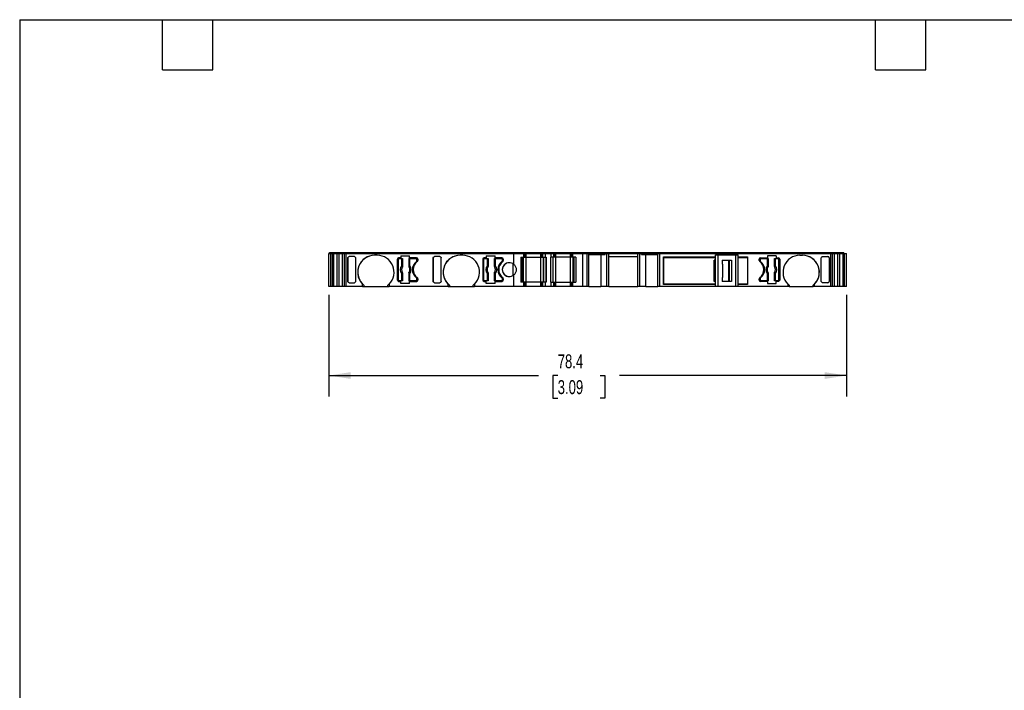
# Model space of a CAD drawing. Header units: millimetres. Extents: x 6 to 273, y 6 to 210.
# Tile 2 of 5: x 6 to 155, y 108 to 210. Entities that reach past the tile are written whole.
import ezdxf

# ---------------------------------------------------------------- set-up
doc = ezdxf.new("R2010")
doc.units = ezdxf.units.MM
doc.linetypes.add('SLD-Solid', pattern=[0])
doc.layers.add('DIMENSIONS', color=140, linetype='SLD-Solid', lineweight=25)
doc.layers.add('TEXT', color=140, linetype='SLD-Solid', lineweight=25)
doc.styles.add('SLDTEXTSTYLE0', font='TXT', dxfattribs={"width": 0.7})
doc.dimstyles.new('SLDDIMSTYLE0', dxfattribs={"dimtxt": 2.158008, "dimasz": 3.302, "dimexe": 0, "dimexo": 0.0625, "dimgap": 0.539502, "dimtad": 0, "dimtih": 1, "dimtoh": 1, "dimrnd": 1e-09, "dimzin": 12, "dimdsep": 46, "dimtxsty": 'SLDTEXTSTYLE0', "dimsah": 1, "dimcen": 0.09, "dimadec": 0, "dimazin": 3, "dimtfac": 1, "dimtofl": 0, "dimtmove": 0, "dimatfit": 3, "dimfxl": 0, "dimfrac": 2, "dimtolj": 1, "dimtzin": 12, "dimarcsym": 0})

# ---------------------------------------------------------------- blocks, each defined once
blk = doc.blocks.new('_D_4')
at = {"layer": 'DIMENSIONS'}
for p, q in [((53.14, 167.84), (53.14, 152.47)), ((131.5, 167.84), (131.5, 152.47)), ((53.14, 155.64), (84.86, 155.64)), ((87.78, 155.64), (87.06, 155.64)), ((87.06, 155.64), (87.06, 152.21)), ((94.19, 155.64), (94.92, 155.64)), ((94.92, 155.64), (94.92, 152.21)), ((131.5, 155.64), (97.12, 155.64)), ((87.06, 152.21), (87.78, 152.21)), ((94.92, 152.21), (94.19, 152.21))]:
    blk.add_line(p, q, dxfattribs=at)
for points in [[(53.14, 155.64), (56.44, 155.13), (56.44, 156.15)], [(131.5, 155.64), (128.2, 156.15), (128.2, 155.13)]]:
    blk.add_solid(points, dxfattribs=at)
at = {"layer": 'DIMENSIONS', "char_height": 2.117, "attachment_point": 1, "style": 'SLDTEXTSTYLE0'}
for s, insert in [('78.4', (87.78, 158.85)), ('3.09', (87.78, 154.94))]:
    blk.add_mtext(s, dxfattribs=dict(at, insert=insert))

msp = doc.modelspace()

# ---------------------------------------------------------------- linework, layer by layer
for p, q in [((53.136, 169.107), (53.136, 174.107)), ((53.136, 174.107), (53.383, 174.107)), ((53.236, 174.107), (53.236, 174.257)), ((53.236, 174.257), (53.783, 174.257)), ((53.383, 174.107), (53.383, 169.107)), ((53.383, 174.107), (53.383, 169.107)), ((53.383, 174.107), (53.384, 174.107)), ((53.383, 174.107), (53.383, 174.107)), ((53.384, 174.107), (53.384, 169.107)), ((53.384, 174.107), (53.384, 169.107)), ((53.384, 174.107), (53.683, 174.107)), ((53.384, 174.107), (53.384, 174.107)), ((53.683, 169.107), (53.683, 174.107)), ((53.683, 174.107), (53.694, 174.107)), ((53.683, 169.107), (53.683, 174.107)), ((53.694, 169.107), (53.694, 174.107)), ((53.694, 174.107), (53.901, 174.107)), ((53.783, 174.107), (53.783, 174.257)), ((53.783, 174.257), (53.79, 174.257)), ((53.79, 174.107), (53.79, 174.257)), ((53.79, 174.257), (53.979, 174.257)), ((53.901, 169.107), (53.901, 174.107)), ((53.901, 174.107), (54.391, 174.107)), ((53.979, 174.107), (53.979, 174.257)), ((53.979, 174.257), (54.506, 174.257)), ((54.391, 169.107), (54.391, 174.107)), ((54.391, 174.107), (54.701, 174.107)), ((54.506, 174.107), (54.506, 174.257)), ((54.506, 174.257), (54.779, 174.257)), ((54.701, 169.107), (54.701, 174.107)), ((54.701, 174.107), (55.193, 174.107)), ((54.779, 174.107), (54.779, 174.257)), ((54.779, 174.257), (55.308, 174.257)), ((55.193, 169.107), (55.193, 174.107)), ((55.193, 174.107), (55.495, 174.107)), ((55.308, 174.107), (55.308, 174.257)), ((55.308, 174.257), (55.591, 174.257)), ((55.495, 169.107), (55.495, 174.107)), ((55.495, 174.107), (55.785, 174.107)), ((55.591, 174.107), (55.591, 174.257)), ((55.591, 174.257), (55.785, 174.257)), ((55.785, 174.107), (55.785, 174.257)), ((55.785, 174.257), (81.101, 174.257)), ((55.785, 169.107), (55.785, 174.107)), ((55.785, 174.107), (81.146, 174.107)), ((55.997, 173.474), (55.997, 173.456)), ((55.997, 169.89), (55.997, 173.474)), ((55.997, 173.456), (55.997, 169.908)), ((57.006, 173.657), (56.197, 173.657)), ((57.206, 169.908), (57.206, 173.456)), ((60.456, 173.857), (60.056, 173.857)), ((63.506, 173.257), (63.506, 170.107)), ((63.506, 173.257), (63.506, 173.257)), ((63.506, 170.107), (63.506, 173.257)), ((63.631, 173.232), (63.631, 170.132)), ((64.016, 173.457), (63.706, 173.457)), ((63.781, 173.382), (64.189, 173.382)), ((64.016, 173.757), (65.356, 173.757)), ((64.016, 173.757), (64.016, 173.457)), ((64.189, 172.269), (64.189, 173.382)), ((64.189, 173.382), (64.289, 173.382)), ((64.289, 173.382), (64.289, 172.269)), ((64.289, 173.382), (64.298, 173.382)), ((64.298, 172.158), (64.298, 173.382)), ((65.263, 173.382), (65.263, 172.158)), ((65.263, 173.382), (65.273, 173.382)), ((65.273, 172.269), (65.273, 173.382)), ((65.273, 173.382), (65.372, 173.382)), ((65.356, 173.457), (65.356, 173.757)), ((66.406, 173.457), (65.356, 173.457)), ((65.372, 173.382), (65.372, 172.269)), ((65.372, 173.382), (66.331, 173.382)), ((66.401, 172.922), (66.401, 172.922)), ((66.481, 173.082), (66.481, 173.232)), ((66.481, 173.232), (66.481, 173.232)), ((66.481, 173.232), (66.481, 173.082)), ((66.481, 173.082), (66.481, 173.082)), ((66.606, 173.257), (66.606, 173.057)), ((68.937, 173.474), (68.937, 173.456)), ((68.937, 169.89), (68.937, 173.474)), ((68.937, 173.456), (68.937, 169.908)), ((69.946, 173.657), (69.137, 173.657)), ((70.146, 169.908), (70.146, 173.456)), ((73.396, 173.857), (72.996, 173.857)), ((76.446, 173.257), (76.446, 170.107)), ((76.446, 173.257), (76.446, 173.257)), ((76.446, 173.257), (76.446, 170.107)), ((76.571, 173.232), (76.571, 170.132)), ((76.956, 173.457), (76.646, 173.457)), ((76.721, 173.382), (77.129, 173.382)), ((76.956, 173.757), (78.296, 173.757)), ((76.956, 173.757), (76.956, 173.457)), ((77.129, 172.269), (77.129, 173.382)), ((77.129, 173.382), (77.229, 173.382)), ((77.229, 173.382), (77.229, 172.269)), ((77.229, 173.382), (77.238, 173.382)), ((77.238, 172.158), (77.238, 173.382)), ((78.203, 173.382), (78.203, 172.158)), ((78.203, 173.382), (78.213, 173.382)), ((78.213, 172.269), (78.213, 173.382)), ((78.213, 173.382), (78.312, 173.382)), ((78.296, 173.457), (78.296, 173.757)), ((79.346, 173.457), (78.296, 173.457)), ((78.312, 173.382), (78.312, 172.269)), ((78.312, 173.382), (79.271, 173.382)), ((79.341, 172.922), (79.341, 172.922)), ((79.421, 173.082), (79.421, 173.232)), ((79.421, 173.232), (79.421, 173.232)), ((79.421, 173.232), (79.421, 173.082)), ((79.421, 173.082), (79.421, 173.082)), ((79.546, 173.257), (79.546, 173.057)), ((81.101, 174.107), (81.101, 174.257)), ((81.101, 174.257), (82.547, 174.257)), ((81.146, 172.465), (81.146, 174.107)), ((81.146, 174.107), (82.647, 174.107)), ((82.203, 173.557), (82.647, 173.557)), ((82.203, 173.557), (82.203, 169.807)), ((82.447, 169.807), (82.447, 173.557)), ((82.447, 169.807), (82.447, 173.557)), ((82.547, 174.107), (82.547, 174.257)), ((82.547, 174.107), (82.547, 174.257)), ((82.547, 174.257), (82.547, 174.257)), ((82.547, 174.257), (82.703, 174.257)), ((82.603, 169.807), (82.603, 173.557)), ((82.647, 173.557), (82.647, 174.107)), ((82.647, 173.557), (82.647, 174.107)), ((82.647, 174.107), (82.647, 174.107)), ((82.647, 174.107), (82.803, 174.107)), ((82.647, 173.557), (82.647, 173.557)), ((82.647, 173.557), (82.803, 173.557)), ((82.703, 174.107), (82.703, 174.257)), ((82.703, 174.257), (83.003, 174.257)), ((82.803, 173.557), (82.803, 174.107)), ((82.803, 174.107), (83.003, 174.107)), ((82.803, 173.557), (83.003, 173.557)), ((83.003, 174.107), (83.003, 174.257)), ((83.003, 174.257), (85.236, 174.257)), ((83.003, 173.557), (83.003, 174.107)), ((83.003, 174.107), (85.236, 174.107)), ((83.003, 169.807), (83.003, 173.557)), ((83.003, 173.557), (85.236, 173.557)), ((85.236, 174.107), (85.236, 174.257)), ((85.236, 174.257), (85.536, 174.257)), ((85.236, 173.557), (85.236, 174.107)), ((85.236, 174.107), (85.436, 174.107)), ((85.236, 169.807), (85.236, 173.557)), ((85.236, 173.557), (85.436, 173.557)), ((85.436, 173.557), (85.436, 174.107)), ((85.436, 174.107), (85.523, 174.107)), ((85.436, 173.557), (85.523, 173.557)), ((85.523, 173.557), (85.523, 174.107)), ((85.523, 174.107), (85.936, 174.107)), ((85.523, 173.557), (85.936, 173.557)), ((85.536, 174.107), (85.536, 174.257)), ((85.536, 174.257), (85.594, 174.257)), ((85.594, 174.107), (85.594, 174.257)), ((85.594, 174.257), (85.977, 174.257)), ((85.636, 169.807), (85.636, 173.557)), ((85.665, 169.807), (85.665, 173.557)), ((85.936, 173.557), (85.936, 174.107)), ((85.936, 174.107), (86.803, 174.107)), ((85.936, 173.557), (86.036, 173.557)), ((85.977, 174.107), (85.977, 174.257)), ((85.977, 174.257), (86.761, 174.257)), ((86.018, 169.807), (86.018, 173.557)), ((86.036, 173.557), (86.036, 169.807)), ((86.703, 173.557), (86.703, 169.807)), ((86.803, 173.557), (86.703, 173.557)), ((86.72, 169.807), (86.72, 173.557)), ((86.761, 174.107), (86.761, 174.257)), ((86.761, 174.257), (87.144, 174.257)), ((86.803, 173.557), (86.803, 174.107)), ((86.803, 174.107), (87.215, 174.107)), ((87.215, 173.557), (86.803, 173.557)), ((87.073, 169.807), (87.073, 173.557)), ((87.103, 169.807), (87.103, 173.557)), ((87.144, 174.107), (87.144, 174.257)), ((87.144, 174.257), (87.203, 174.257)), ((87.203, 174.107), (87.203, 174.257)), ((87.203, 174.257), (87.503, 174.257)), ((87.215, 173.557), (87.215, 174.107)), ((87.215, 174.107), (87.303, 174.107)), ((87.303, 173.557), (87.215, 173.557)), ((87.303, 173.557), (87.303, 174.107)), ((87.303, 174.107), (87.503, 174.107)), ((87.503, 173.557), (87.303, 173.557)), ((87.503, 174.107), (87.503, 174.257)), ((87.503, 174.257), (89.736, 174.257)), ((87.503, 173.557), (87.503, 174.107)), ((87.503, 174.107), (89.736, 174.107)), ((87.503, 169.807), (87.503, 173.557)), ((89.736, 173.557), (87.503, 173.557)), ((89.736, 174.107), (89.736, 174.257)), ((89.736, 174.257), (90.036, 174.257)), ((89.736, 173.557), (89.736, 174.107)), ((89.736, 174.107), (89.936, 174.107)), ((89.736, 169.807), (89.736, 173.557)), ((89.936, 173.557), (89.736, 173.557)), ((89.936, 173.557), (89.936, 174.107)), ((89.936, 174.107), (90.091, 174.107)), ((90.091, 173.557), (89.936, 173.557)), ((90.036, 174.107), (90.036, 174.257)), ((90.036, 174.257), (90.191, 174.257)), ((90.091, 173.557), (90.091, 174.107)), ((90.091, 174.107), (91.593, 174.107)), ((90.091, 173.557), (90.091, 174.107)), ((90.091, 174.107), (90.091, 174.107)), ((90.536, 173.557), (90.091, 173.557)), ((90.091, 173.557), (90.091, 173.557)), ((90.136, 169.807), (90.136, 173.557)), ((90.191, 174.107), (90.191, 174.257)), ((90.191, 174.257), (91.637, 174.257)), ((90.191, 174.107), (90.191, 174.257)), ((90.191, 174.257), (90.191, 174.257)), ((90.291, 169.807), (90.291, 173.557)), ((90.291, 169.807), (90.291, 173.557)), ((90.536, 173.557), (90.536, 169.807)), ((91.593, 169.107), (91.593, 174.107)), ((91.593, 174.107), (92.213, 174.107)), ((91.637, 174.107), (91.637, 174.257)), ((91.637, 174.257), (92.213, 174.257)), ((92.213, 174.107), (92.213, 174.257)), ((92.213, 174.257), (92.413, 174.257)), ((92.213, 169.107), (92.213, 174.107)), ((92.213, 174.107), (92.513, 174.107)), ((92.413, 174.107), (92.413, 174.257)), ((92.413, 174.257), (94.971, 174.257)), ((92.513, 169.107), (92.513, 174.107)), ((92.513, 174.107), (94.986, 174.107)), ((92.513, 173.957), (94.986, 173.957)), ((94.304, 173.957), (94.304, 169.107)), ((94.971, 174.107), (94.971, 174.257)), ((94.971, 174.257), (95.141, 174.257)), ((94.986, 173.957), (94.986, 174.107)), ((94.986, 174.107), (95.212, 174.107)), ((95.141, 174.107), (95.141, 174.257)), ((95.141, 174.257), (95.437, 174.257)), ((95.212, 169.107), (95.212, 174.107)), ((95.212, 174.107), (95.537, 174.107)), ((95.437, 174.107), (95.437, 174.257)), ((95.437, 174.257), (99.986, 174.257)), ((95.537, 169.107), (95.537, 174.107)), ((95.537, 174.107), (99.886, 174.107)), ((95.537, 173.657), (99.886, 173.657)), ((99.886, 169.107), (99.886, 174.107)), ((99.886, 174.107), (100.211, 174.107)), ((99.986, 174.107), (99.986, 174.257)), ((99.986, 174.257), (100.282, 174.257)), ((100.211, 169.107), (100.211, 174.107)), ((100.211, 174.107), (100.436, 174.107)), ((100.282, 174.107), (100.282, 174.257)), ((100.282, 174.257), (100.451, 174.257)), ((100.436, 173.957), (100.436, 174.107)), ((100.436, 174.107), (102.913, 174.107)), ((100.436, 173.957), (102.913, 173.957)), ((100.451, 174.107), (100.451, 174.257)), ((100.451, 174.257), (103.013, 174.257)), ((101.12, 169.107), (101.12, 173.957)), ((102.913, 169.107), (102.913, 174.107)), ((102.913, 174.107), (103.213, 174.107)), ((103.013, 174.107), (103.013, 174.257)), ((103.013, 174.257), (103.213, 174.257)), ((103.213, 174.107), (103.213, 174.257)), ((103.213, 174.257), (129.097, 174.257)), ((103.213, 169.107), (103.213, 174.107)), ((103.213, 174.107), (129.097, 174.107)), ((103.813, 173.607), (111.663, 173.607)), ((103.813, 173.607), (103.813, 169.407)), ((103.813, 173.478), (103.813, 173.607)), ((111.663, 173.478), (103.813, 173.478)), ((103.813, 169.536), (103.813, 173.478)), ((111.663, 173.107), (111.44, 173.107)), ((111.44, 169.907), (111.44, 173.107)), ((111.663, 169.107), (111.663, 173.907)), ((111.663, 173.907), (112.063, 173.907)), ((112.063, 169.107), (112.063, 173.907)), ((112.063, 173.907), (114.713, 173.907)), ((112.663, 173.107), (114.106, 173.107)), ((112.663, 173.107), (112.663, 172.507)), ((113.682, 169.907), (113.682, 173.107)), ((113.714, 173.107), (113.714, 169.907)), ((114.106, 173.107), (114.106, 169.907)), ((114.713, 169.107), (114.713, 173.907)), ((114.713, 173.907), (115.113, 173.907)), ((115.113, 169.107), (115.113, 173.907)), ((115.113, 173.607), (116.513, 173.607)), ((116.513, 173.478), (115.113, 173.478)), ((116.513, 173.607), (116.513, 169.407)), ((118.276, 173.057), (118.276, 173.257)), ((118.401, 173.232), (118.401, 173.082)), ((118.401, 173.232), (118.401, 173.232)), ((118.401, 173.082), (118.401, 173.232)), ((118.401, 173.082), (118.401, 173.082)), ((118.476, 173.457), (119.526, 173.457)), ((118.481, 172.922), (118.481, 172.922)), ((118.551, 173.382), (119.51, 173.382)), ((119.51, 172.269), (119.51, 173.382)), ((119.51, 173.382), (119.609, 173.382)), ((120.866, 173.757), (119.526, 173.757)), ((119.526, 173.757), (119.526, 173.457)), ((119.609, 173.382), (119.609, 172.269)), ((119.609, 173.382), (119.619, 173.382)), ((119.619, 172.158), (119.619, 173.382)), ((120.584, 173.382), (120.584, 172.158)), ((120.584, 173.382), (120.593, 173.382)), ((120.593, 172.269), (120.593, 173.382)), ((120.593, 173.382), (120.693, 173.382)), ((120.693, 173.382), (120.693, 172.269)), ((120.693, 173.382), (121.101, 173.382)), ((120.866, 173.757), (120.866, 173.457)), ((120.866, 173.457), (121.176, 173.457)), ((121.251, 170.132), (121.251, 173.232)), ((121.376, 173.257), (121.376, 170.107)), ((121.376, 173.257), (121.376, 173.257)), ((121.376, 173.257), (121.376, 170.107)), ((124.426, 173.857), (124.826, 173.857)), ((127.676, 169.908), (127.676, 173.456)), ((127.876, 173.657), (128.685, 173.657)), ((128.885, 173.474), (128.885, 173.456)), ((128.885, 173.474), (128.885, 169.89)), ((128.885, 173.456), (128.885, 169.908)), ((129.097, 174.107), (129.097, 174.257)), ((129.097, 174.257), (129.29, 174.257)), ((129.097, 169.107), (129.097, 174.107)), ((129.097, 174.107), (129.387, 174.107)), ((129.29, 174.107), (129.29, 174.257)), ((129.29, 174.257), (129.574, 174.257)), ((129.387, 169.107), (129.387, 174.107)), ((129.387, 174.107), (129.689, 174.107)), ((129.574, 174.107), (129.574, 174.257)), ((129.574, 174.257), (130.102, 174.257)), ((129.689, 169.107), (129.689, 174.107)), ((129.689, 174.107), (130.181, 174.107)), ((130.102, 174.107), (130.102, 174.257)), ((130.102, 174.257), (130.376, 174.257)), ((130.181, 169.107), (130.181, 174.107)), ((130.181, 174.107), (130.491, 174.107)), ((130.376, 174.107), (130.376, 174.257)), ((130.376, 174.257), (130.903, 174.257)), ((130.491, 169.107), (130.491, 174.107)), ((130.491, 174.107), (130.981, 174.107)), ((130.903, 174.107), (130.903, 174.257)), ((130.903, 174.257), (131.092, 174.257)), ((130.981, 169.107), (130.981, 174.107)), ((130.981, 174.107), (131.188, 174.107)), ((131.092, 174.107), (131.092, 174.257)), ((131.092, 174.257), (131.098, 174.257)), ((131.098, 174.107), (131.098, 174.257)), ((131.188, 169.107), (131.188, 174.107)), ((131.188, 174.107), (131.198, 174.107)), ((131.198, 169.107), (131.198, 174.107)), ((131.198, 174.107), (131.498, 174.107)), ((131.498, 169.107), (131.498, 174.107)), ((64.189, 172.269), (64.289, 172.269)), ((65.273, 172.269), (65.372, 172.269)), ((77.129, 172.269), (77.229, 172.269)), ((78.213, 172.269), (78.312, 172.269)), ((81.057, 170.828), (81.057, 172.536)), ((112.763, 172.507), (112.663, 172.507)), ((112.763, 170.507), (112.763, 172.507)), ((112.763, 172.507), (112.763, 172.507)), ((112.763, 170.507), (112.763, 172.507)), ((119.51, 172.269), (119.609, 172.269)), ((120.593, 172.269), (120.693, 172.269)), ((55.997, 169.908), (55.997, 169.89)), ((63.506, 170.107), (63.506, 170.107)), ((63.706, 169.907), (64.016, 169.907)), ((64.189, 169.982), (63.781, 169.982)), ((64.016, 169.607), (64.016, 169.907)), ((64.189, 169.982), (64.189, 171.095)), ((64.289, 171.095), (64.189, 171.095)), ((64.289, 169.982), (64.189, 169.982)), ((64.289, 171.095), (64.289, 169.982)), ((64.298, 169.982), (64.289, 169.982)), ((64.298, 169.982), (64.298, 171.206)), ((65.263, 171.206), (65.263, 169.982)), ((65.273, 169.982), (65.263, 169.982)), ((65.273, 169.982), (65.273, 171.095)), ((65.372, 171.095), (65.273, 171.095)), ((65.372, 169.982), (65.273, 169.982)), ((65.356, 169.907), (66.406, 169.907)), ((65.356, 169.607), (65.356, 169.907)), ((65.372, 171.095), (65.372, 169.982)), ((66.331, 169.982), (65.372, 169.982)), ((66.401, 170.442), (66.401, 170.442)), ((66.481, 170.132), (66.481, 170.282)), ((66.481, 170.282), (66.481, 170.282)), ((66.481, 170.282), (66.481, 170.132)), ((66.481, 170.132), (66.481, 170.132)), ((66.606, 170.307), (66.606, 170.107)), ((68.937, 169.908), (68.937, 169.89)), ((76.446, 170.107), (76.446, 170.107)), ((76.646, 169.907), (76.956, 169.907)), ((77.129, 169.982), (76.721, 169.982)), ((76.956, 169.607), (76.956, 169.907)), ((77.129, 169.982), (77.129, 171.095)), ((77.229, 171.095), (77.129, 171.095)), ((77.229, 169.982), (77.129, 169.982)), ((77.229, 171.095), (77.229, 169.982)), ((77.238, 169.982), (77.229, 169.982)), ((77.238, 169.982), (77.238, 171.206)), ((78.203, 171.206), (78.203, 169.982)), ((78.213, 169.982), (78.203, 169.982)), ((78.213, 169.982), (78.213, 171.095)), ((78.312, 171.095), (78.213, 171.095)), ((78.312, 169.982), (78.213, 169.982)), ((78.296, 169.907), (79.346, 169.907)), ((78.296, 169.607), (78.296, 169.907)), ((78.312, 171.095), (78.312, 169.982)), ((79.271, 169.982), (78.312, 169.982)), ((79.341, 170.442), (79.341, 170.442)), ((79.421, 170.132), (79.421, 170.282)), ((79.421, 170.282), (79.421, 170.282)), ((79.421, 170.282), (79.421, 170.132)), ((79.421, 170.132), (79.421, 170.132)), ((79.546, 170.307), (79.546, 170.107)), ((81.146, 169.107), (81.146, 170.899)), ((111.663, 169.907), (111.44, 169.907)), ((112.663, 170.507), (112.763, 170.507)), ((112.663, 170.507), (112.663, 169.907)), ((114.106, 169.907), (112.663, 169.907)), ((112.763, 170.507), (112.763, 170.507)), ((118.276, 170.107), (118.276, 170.307)), ((118.401, 170.282), (118.401, 170.132)), ((118.401, 170.282), (118.401, 170.282)), ((118.401, 170.132), (118.401, 170.282)), ((118.401, 170.132), (118.401, 170.132)), ((119.526, 169.907), (118.476, 169.907)), ((118.481, 170.442), (118.481, 170.442)), ((119.51, 169.982), (118.551, 169.982)), ((119.51, 169.982), (119.51, 171.095)), ((119.609, 171.095), (119.51, 171.095)), ((119.609, 169.982), (119.51, 169.982)), ((119.526, 169.907), (119.526, 169.607)), ((119.609, 171.095), (119.609, 169.982)), ((119.619, 169.982), (119.609, 169.982)), ((119.619, 169.982), (119.619, 171.206)), ((120.584, 171.206), (120.584, 169.982)), ((120.593, 169.982), (120.584, 169.982)), ((120.593, 169.982), (120.593, 171.095)), ((120.693, 171.095), (120.593, 171.095)), ((120.693, 169.982), (120.593, 169.982)), ((120.693, 171.095), (120.693, 169.982)), ((121.101, 169.982), (120.693, 169.982)), ((120.866, 169.607), (120.866, 169.907)), ((121.176, 169.907), (120.866, 169.907)), ((121.376, 170.107), (121.376, 170.107)), ((128.885, 169.908), (128.885, 169.89)), ((53.383, 169.107), (53.136, 169.107)), ((53.384, 169.107), (53.383, 169.107)), ((53.383, 169.107), (53.383, 169.107)), ((53.683, 169.107), (53.384, 169.107)), ((53.384, 169.107), (53.384, 169.107)), ((53.694, 169.107), (53.683, 169.107)), ((53.901, 169.107), (53.694, 169.107)), ((54.391, 169.107), (53.901, 169.107)), ((54.701, 169.107), (54.391, 169.107)), ((55.193, 169.107), (54.701, 169.107)), ((55.495, 169.107), (55.193, 169.107)), ((55.785, 169.107), (55.495, 169.107)), ((58.256, 169.107), (55.785, 169.107)), ((56.197, 169.707), (57.006, 169.707)), ((58.256, 169.107), (58.256, 169.501)), ((58.256, 169.107), (58.456, 169.107)), ((58.456, 169.321), (58.456, 169.107)), ((58.456, 169.107), (62.056, 169.107)), ((62.056, 169.107), (62.056, 169.321)), ((62.056, 169.107), (62.256, 169.107)), ((62.256, 169.501), (62.256, 169.107)), ((71.196, 169.107), (62.256, 169.107)), ((65.356, 169.607), (64.016, 169.607)), ((69.137, 169.707), (69.946, 169.707)), ((71.196, 169.107), (71.196, 169.501)), ((71.196, 169.107), (71.396, 169.107)), ((71.396, 169.321), (71.396, 169.107)), ((71.396, 169.107), (74.996, 169.107)), ((74.996, 169.107), (74.996, 169.321)), ((74.996, 169.107), (75.196, 169.107)), ((75.196, 169.501), (75.196, 169.107)), ((81.146, 169.107), (75.196, 169.107)), ((78.296, 169.607), (76.956, 169.607)), ((82.647, 169.107), (81.146, 169.107)), ((82.647, 169.807), (82.203, 169.807)), ((82.647, 169.107), (82.647, 169.807)), ((82.647, 169.107), (82.647, 169.807)), ((82.647, 169.807), (82.647, 169.807)), ((82.803, 169.807), (82.647, 169.807)), ((82.647, 169.107), (82.647, 169.107)), ((82.803, 169.107), (82.647, 169.107)), ((82.803, 169.107), (82.803, 169.807)), ((83.003, 169.807), (82.803, 169.807)), ((83.003, 169.107), (82.803, 169.107)), ((83.003, 169.107), (83.003, 169.807)), ((85.236, 169.807), (83.003, 169.807)), ((85.236, 169.107), (83.003, 169.107)), ((85.236, 169.107), (85.236, 169.807)), ((85.436, 169.807), (85.236, 169.807)), ((85.436, 169.107), (85.236, 169.107)), ((85.436, 169.107), (85.436, 169.807)), ((85.523, 169.807), (85.436, 169.807)), ((85.523, 169.107), (85.436, 169.107)), ((85.523, 169.107), (85.523, 169.807)), ((85.936, 169.807), (85.523, 169.807)), ((85.936, 169.107), (85.523, 169.107)), ((85.936, 169.107), (85.936, 169.807)), ((86.036, 169.807), (85.936, 169.807)), ((86.803, 169.107), (85.936, 169.107)), ((86.703, 169.807), (86.803, 169.807)), ((86.803, 169.107), (86.803, 169.807)), ((86.803, 169.807), (87.215, 169.807)), ((87.215, 169.107), (86.803, 169.107)), ((87.215, 169.107), (87.215, 169.807)), ((87.215, 169.807), (87.303, 169.807)), ((87.303, 169.107), (87.215, 169.107)), ((87.303, 169.107), (87.303, 169.807)), ((87.303, 169.807), (87.503, 169.807)), ((87.503, 169.107), (87.303, 169.107)), ((87.503, 169.107), (87.503, 169.807)), ((87.503, 169.807), (89.736, 169.807)), ((89.736, 169.107), (87.503, 169.107)), ((89.736, 169.107), (89.736, 169.807)), ((89.736, 169.807), (89.936, 169.807)), ((89.936, 169.107), (89.736, 169.107)), ((89.936, 169.107), (89.936, 169.807)), ((89.936, 169.807), (90.091, 169.807)), ((90.091, 169.107), (89.936, 169.107)), ((90.091, 169.107), (90.091, 169.807)), ((90.091, 169.807), (90.536, 169.807)), ((90.091, 169.107), (90.091, 169.807)), ((90.091, 169.807), (90.091, 169.807)), ((91.593, 169.107), (90.091, 169.107)), ((90.091, 169.107), (90.091, 169.107)), ((92.213, 169.107), (91.593, 169.107)), ((92.513, 169.107), (92.213, 169.107)), ((92.513, 169.107), (94.304, 169.107)), ((95.212, 169.107), (94.304, 169.107)), ((95.537, 169.107), (95.212, 169.107)), ((95.537, 169.107), (99.886, 169.107)), ((100.211, 169.107), (99.886, 169.107)), ((101.12, 169.107), (100.211, 169.107)), ((101.12, 169.107), (102.913, 169.107)), ((103.213, 169.107), (102.913, 169.107)), ((111.663, 169.107), (103.213, 169.107)), ((103.813, 169.407), (103.813, 169.536)), ((103.813, 169.536), (111.663, 169.536)), ((111.663, 169.407), (103.813, 169.407)), ((112.063, 169.107), (111.663, 169.107)), ((114.713, 169.107), (112.063, 169.107)), ((115.113, 169.107), (114.713, 169.107)), ((115.113, 169.536), (116.513, 169.536)), ((116.513, 169.407), (115.113, 169.407)), ((122.626, 169.107), (115.113, 169.107)), ((119.526, 169.607), (120.866, 169.607)), ((122.626, 169.501), (122.626, 169.107)), ((122.826, 169.107), (122.626, 169.107)), ((122.826, 169.321), (122.826, 169.107)), ((122.826, 169.107), (126.426, 169.107)), ((126.426, 169.107), (126.426, 169.321)), ((126.626, 169.107), (126.426, 169.107)), ((126.626, 169.107), (126.626, 169.501)), ((129.097, 169.107), (126.626, 169.107)), ((128.685, 169.707), (127.876, 169.707)), ((129.387, 169.107), (129.097, 169.107)), ((129.689, 169.107), (129.387, 169.107)), ((130.181, 169.107), (129.689, 169.107)), ((130.491, 169.107), (130.181, 169.107)), ((130.981, 169.107), (130.491, 169.107)), ((131.188, 169.107), (130.981, 169.107)), ((131.198, 169.107), (131.188, 169.107)), ((131.498, 169.107), (131.198, 169.107))]:
    msp.add_line(p, q)
at = {"flags": 128}
for points in [[(64.262, 172.044), (64.261, 172.045), (64.261, 172.045)], [(64.291, 172.161), (64.295, 172.159), (64.298, 172.158)], [(65.263, 172.158), (65.267, 172.16), (65.27, 172.161)], [(65.3, 172.045), (65.3, 172.045), (65.299, 172.044)], [(77.202, 172.044), (77.201, 172.045), (77.201, 172.045)], [(77.231, 172.161), (77.235, 172.159), (77.238, 172.158)], [(78.203, 172.158), (78.207, 172.16), (78.21, 172.161)], [(78.24, 172.045), (78.24, 172.045), (78.239, 172.044)], [(119.583, 172.044), (119.582, 172.045), (119.581, 172.045)], [(119.612, 172.161), (119.616, 172.159), (119.619, 172.158)], [(120.584, 172.158), (120.587, 172.16), (120.59, 172.161)], [(120.621, 172.045), (120.62, 172.045), (120.62, 172.044)], [(64.261, 171.319), (64.261, 171.319), (64.262, 171.32)], [(64.298, 171.206), (64.294, 171.204), (64.291, 171.203)], [(65.27, 171.203), (65.266, 171.205), (65.263, 171.206)], [(65.299, 171.32), (65.3, 171.319), (65.3, 171.319)], [(77.201, 171.319), (77.201, 171.319), (77.202, 171.32)], [(77.238, 171.206), (77.234, 171.204), (77.231, 171.203)], [(78.21, 171.203), (78.206, 171.205), (78.203, 171.206)], [(78.239, 171.32), (78.24, 171.319), (78.24, 171.319)], [(119.581, 171.319), (119.582, 171.319), (119.583, 171.32)], [(119.619, 171.206), (119.615, 171.204), (119.612, 171.203)], [(120.59, 171.203), (120.587, 171.205), (120.584, 171.206)], [(120.62, 171.32), (120.62, 171.319), (120.621, 171.319)]]:
    msp.add_lwpolyline(points, dxfattribs=at)
for centre, radius, start, end in [((60.056, 171.307), 2.55, 90, 225.09914), ((60.056, 171.307), 2.55, 90, 231.1377), ((60.456, 171.307), 2.55, 314.90088, 89.99999), ((63.706, 173.257), 0.2, 90, 180), ((63.706, 173.257), 0.2, 90, 180), ((63.781, 173.232), 0.15, 90, 180), ((67.331, 171.682), 1.55, 126.8699, 233.1301), ((67.331, 171.682), 1.55, 126.8699, 233.1301), ((67.406, 171.682), 1.5, 126.03188, 233.96812), ((66.331, 173.232), 0.15, 0, 90), ((66.331, 173.232), 0.15, 0, 90), ((66.281, 173.082), 0.2, 306.8699, 0), ((66.281, 173.082), 0.2, 306.86992, 0), ((66.406, 173.257), 0.2, 0, 90), ((66.406, 173.057), 0.2, 306.03188, 0), ((72.996, 171.307), 2.55, 90, 225.09914), ((72.996, 171.307), 2.55, 90, 231.1377), ((73.396, 171.307), 2.55, 314.90088, 89.99999), ((76.646, 173.257), 0.2, 90, 180), ((76.646, 173.257), 0.2, 90, 180), ((76.721, 173.232), 0.15, 90, 180), ((80.271, 171.682), 1.55, 126.8699, 233.1301), ((80.271, 171.682), 1.55, 126.8699, 233.1301), ((80.346, 171.682), 1.5, 126.03188, 233.96812), ((79.271, 173.232), 0.15, 0, 90), ((79.271, 173.232), 0.15, 0, 90), ((79.221, 173.082), 0.2, 306.8699, 0), ((79.221, 173.082), 0.2, 306.86992, 0), ((79.346, 173.257), 0.2, 0, 90), ((79.346, 173.057), 0.2, 306.03188, 0), ((118.476, 173.257), 0.2, 90, 180), ((118.476, 173.057), 0.2, 180, 233.96812), ((117.476, 171.682), 1.5, 306.03188, 53.96812), ((118.551, 173.232), 0.15, 90, 180), ((118.551, 173.232), 0.15, 90.00003, 180), ((118.601, 173.082), 0.2, 180, 233.1301), ((118.601, 173.082), 0.2, 180, 233.13009), ((117.551, 171.682), 1.55, 306.8699, 53.1301), ((117.551, 171.682), 1.55, 306.8699, 53.1301), ((121.101, 173.232), 0.15, 0, 90), ((121.176, 173.257), 0.2, 0, 90), ((121.176, 173.257), 0.2, 0, 90), ((124.426, 171.307), 2.55, 90.00001, 225.09912), ((124.826, 171.307), 2.55, 314.90086, 90), ((124.826, 171.307), 2.55, 308.86227, 90), ((64.781, 171.682), 0.833, 135.23629, 224.76371), ((64.781, 171.682), 0.634, 145.08334, 214.91666), ((64.781, 171.682), 0.633, 145.05032, 214.94968), ((64.227, 172.175), 0.066, 289.96147, 346.89453), ((65.334, 172.175), 0.066, 193.10546, 250.03853), ((64.781, 171.682), 0.633, 325.05032, 34.94968), ((64.781, 171.682), 0.634, 325.08334, 34.91666), ((64.781, 171.682), 0.833, 315.23629, 44.76371), ((77.721, 171.682), 0.833, 135.23629, 224.76371), ((77.721, 171.682), 0.634, 145.08334, 214.91666), ((77.721, 171.682), 0.633, 145.05032, 214.94968), ((77.167, 172.175), 0.066, 289.96147, 346.89453), ((78.274, 172.175), 0.066, 193.10546, 250.03853), ((77.721, 171.682), 0.633, 325.05032, 34.94968), ((77.721, 171.682), 0.634, 325.08334, 34.91666), ((77.721, 171.682), 0.833, 315.23629, 44.76371), ((80.446, 171.682), 1.05, 48.18969, 311.81031), ((80.446, 171.682), 1.05, 90, 270), ((120.101, 171.682), 0.833, 135.23629, 224.76371), ((120.101, 171.682), 0.634, 145.08334, 214.91666), ((120.101, 171.682), 0.633, 145.05032, 214.94968), ((119.548, 172.175), 0.066, 289.96147, 346.89453), ((120.655, 172.175), 0.066, 193.10547, 250.03853), ((120.101, 171.682), 0.633, 325.05032, 34.94968), ((120.101, 171.682), 0.634, 325.08334, 34.91666), ((120.101, 171.682), 0.833, 315.23629, 44.76371), ((63.706, 170.107), 0.2, 180, 270), ((63.706, 170.107), 0.2, 180, 270), ((63.781, 170.132), 0.15, 180, 270), ((64.227, 171.188), 0.066, 13.10547, 70.03853), ((65.334, 171.188), 0.066, 109.96147, 166.89454), ((66.331, 170.132), 0.15, 270, 0), ((66.331, 170.132), 0.15, 270.00003, 0), ((66.281, 170.282), 0.2, 0, 53.1301), ((66.281, 170.282), 0.2, 0, 53.13008), ((66.406, 170.107), 0.2, 270, 0), ((66.406, 170.307), 0.2, 0, 53.96812), ((76.646, 170.107), 0.2, 180, 270), ((76.646, 170.107), 0.2, 180, 270), ((76.721, 170.132), 0.15, 180, 270), ((77.167, 171.188), 0.066, 13.10547, 70.03853), ((78.274, 171.188), 0.066, 109.96147, 166.89454), ((79.271, 170.132), 0.15, 270, 0), ((79.271, 170.132), 0.15, 270.00003, 0), ((79.221, 170.282), 0.2, 0, 53.1301), ((79.221, 170.282), 0.2, 0, 53.13008), ((79.346, 170.107), 0.2, 270, 0), ((79.346, 170.307), 0.2, 0, 53.96812), ((118.476, 170.307), 0.2, 126.03188, 180), ((118.476, 170.107), 0.2, 180, 270), ((118.601, 170.282), 0.2, 126.8699, 180), ((118.601, 170.282), 0.2, 126.86991, 180), ((118.551, 170.132), 0.15, 180, 270), ((118.551, 170.132), 0.15, 180, 270), ((119.548, 171.188), 0.066, 13.10547, 70.03853), ((120.655, 171.188), 0.066, 109.96147, 166.89453), ((121.101, 170.132), 0.15, 270, 0), ((121.176, 170.107), 0.2, 270, 0), ((121.176, 170.107), 0.2, 270, 0)]:
    msp.add_arc(centre, radius, start, end)
for points, knots in [([(55.997, 173.456), (55.997, 173.504), (56.017, 173.559), (56.095, 173.637), (56.15, 173.657), (56.197, 173.657)], [0, 0, 0, 0, 0.5, 0.5, 1, 1, 1, 1]), ([(57.006, 173.657), (57.053, 173.657), (57.108, 173.637), (57.186, 173.559), (57.206, 173.504), (57.206, 173.456)], [0, 0, 0, 0, 0.5, 0.5, 1, 1, 1, 1]), ([(68.937, 173.456), (68.937, 173.504), (68.957, 173.559), (69.035, 173.637), (69.09, 173.657), (69.137, 173.657)], [0, 0, 0, 0, 0.5, 0.5, 1, 1, 1, 1]), ([(69.946, 173.657), (69.993, 173.657), (70.048, 173.637), (70.126, 173.559), (70.146, 173.504), (70.146, 173.456)], [0, 0, 0, 0, 0.5, 0.5, 1, 1, 1, 1]), ([(127.876, 173.657), (127.829, 173.657), (127.774, 173.637), (127.696, 173.559), (127.676, 173.504), (127.676, 173.456)], [0, 0, 0, 0, 0.5, 0.5, 1, 1, 1, 1]), ([(128.885, 173.456), (128.885, 173.504), (128.865, 173.559), (128.787, 173.637), (128.732, 173.657), (128.685, 173.657)], [0, 0, 0, 0, 0.5, 0.5, 1, 1, 1, 1]), ([(64.291, 172.161), (64.291, 172.144), (64.29, 172.103), (64.272, 172.067), (64.261, 172.045)], [0, 0, 0, 0, 0.389276, 1, 1, 1, 1]), ([(64.262, 172.044), (64.266, 172.05), (64.269, 172.055), (64.272, 172.061), (64.276, 172.066), (64.279, 172.072), (64.281, 172.078), (64.284, 172.084), (64.286, 172.09), (64.288, 172.096), (64.289, 172.099), (64.29, 172.102), (64.291, 172.105), (64.293, 172.112), (64.294, 172.118), (64.295, 172.124), (64.296, 172.127), (64.296, 172.131), (64.297, 172.134), (64.298, 172.142), (64.298, 172.15), (64.298, 172.158)], [0, 0, 0, 0, 0.00001937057, 0.00001937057, 0.00001937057, 0.00003874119, 0.00003874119, 0.00003874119, 0.00005811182, 0.00005811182, 0.00005811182, 0.00006777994, 0.00006777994, 0.00006777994, 0.00008715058, 0.00008715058, 0.00008715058, 0.0000968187, 0.0000968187, 0.0000968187, 0.00012148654, 0.00012148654, 0.00012148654, 0.00012148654]), ([(65.263, 172.158), (65.263, 172.152), (65.263, 172.146), (65.264, 172.139), (65.265, 172.133), (65.266, 172.126), (65.267, 172.12), (65.268, 172.114), (65.27, 172.107), (65.271, 172.101), (65.272, 172.098), (65.273, 172.095), (65.274, 172.092), (65.277, 172.086), (65.279, 172.08), (65.282, 172.074), (65.283, 172.071), (65.285, 172.068), (65.286, 172.065), (65.29, 172.058), (65.294, 172.051), (65.299, 172.044)], [0, 0, 0, 0, 0.00001937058, 0.00001937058, 0.00001937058, 0.00003874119, 0.00003874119, 0.00003874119, 0.00005811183, 0.00005811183, 0.00005811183, 0.00006777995, 0.00006777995, 0.00006777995, 0.00008715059, 0.00008715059, 0.00008715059, 0.00009681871, 0.00009681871, 0.00009681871, 0.00012148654, 0.00012148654, 0.00012148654, 0.00012148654]), ([(65.311, 172.113), (65.308, 172.106), (65.301, 172.089), (65.296, 172.065), (65.299, 172.052), (65.3, 172.045)], [0, 0, 0, 0, 0.2659023, 0.5993334, 1, 1, 1, 1]), ([(65.372, 172.269), (65.367, 172.254), (65.357, 172.225), (65.341, 172.183), (65.326, 172.144), (65.316, 172.123), (65.311, 172.113)], [0, 0, 0, 0, 0.25122126, 0.50084902, 0.76342484, 1, 1, 1, 1]), ([(77.231, 172.161), (77.231, 172.144), (77.23, 172.103), (77.212, 172.067), (77.201, 172.045)], [0, 0, 0, 0, 0.389276, 1, 1, 1, 1]), ([(77.202, 172.044), (77.206, 172.05), (77.209, 172.055), (77.212, 172.061), (77.216, 172.066), (77.218, 172.072), (77.221, 172.078), (77.224, 172.084), (77.226, 172.09), (77.228, 172.096), (77.229, 172.099), (77.23, 172.102), (77.231, 172.105), (77.233, 172.112), (77.234, 172.118), (77.235, 172.124), (77.236, 172.127), (77.236, 172.131), (77.237, 172.134), (77.238, 172.142), (77.238, 172.15), (77.238, 172.158)], [0, 0, 0, 0, 0.00001937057, 0.00001937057, 0.00001937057, 0.00003874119, 0.00003874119, 0.00003874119, 0.00005811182, 0.00005811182, 0.00005811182, 0.00006777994, 0.00006777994, 0.00006777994, 0.00008715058, 0.00008715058, 0.00008715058, 0.0000968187, 0.0000968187, 0.0000968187, 0.00012148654, 0.00012148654, 0.00012148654, 0.00012148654]), ([(78.203, 172.158), (78.203, 172.152), (78.203, 172.146), (78.204, 172.139), (78.205, 172.133), (78.206, 172.126), (78.207, 172.12), (78.208, 172.114), (78.21, 172.107), (78.211, 172.101), (78.212, 172.098), (78.213, 172.095), (78.214, 172.092), (78.217, 172.086), (78.219, 172.08), (78.222, 172.074), (78.223, 172.071), (78.225, 172.068), (78.226, 172.065), (78.23, 172.058), (78.234, 172.051), (78.239, 172.044)], [0, 0, 0, 0, 0.00001937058, 0.00001937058, 0.00001937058, 0.00003874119, 0.00003874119, 0.00003874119, 0.00005811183, 0.00005811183, 0.00005811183, 0.00006777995, 0.00006777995, 0.00006777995, 0.00008715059, 0.00008715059, 0.00008715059, 0.00009681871, 0.00009681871, 0.00009681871, 0.00012148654, 0.00012148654, 0.00012148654, 0.00012148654]), ([(78.251, 172.113), (78.248, 172.106), (78.241, 172.089), (78.236, 172.065), (78.239, 172.052), (78.24, 172.045)], [0, 0, 0, 0, 0.2659023, 0.5993334, 1, 1, 1, 1]), ([(78.312, 172.269), (78.307, 172.254), (78.297, 172.225), (78.281, 172.183), (78.266, 172.144), (78.256, 172.123), (78.251, 172.113)], [0, 0, 0, 0, 0.2512213, 0.500849, 0.7634248, 1, 1, 1, 1]), ([(81.146, 172.465), (81.243, 172.378), (81.332, 172.264), (81.459, 171.994), (81.496, 171.839), (81.496, 171.525), (81.459, 171.37), (81.332, 171.1), (81.243, 170.986), (81.146, 170.899)], [0, 0, 0, 0, 0.25, 0.25, 0.5, 0.5, 0.75, 0.75, 1, 1, 1, 1]), ([(119.612, 172.161), (119.612, 172.144), (119.611, 172.103), (119.592, 172.067), (119.581, 172.045)], [0, 0, 0, 0, 0.389276, 1, 1, 1, 1]), ([(119.583, 172.044), (119.586, 172.05), (119.59, 172.055), (119.593, 172.061), (119.596, 172.066), (119.599, 172.072), (119.602, 172.078), (119.604, 172.084), (119.607, 172.09), (119.609, 172.096), (119.61, 172.099), (119.611, 172.102), (119.611, 172.105), (119.613, 172.112), (119.615, 172.118), (119.616, 172.124), (119.616, 172.127), (119.617, 172.131), (119.617, 172.134), (119.618, 172.142), (119.619, 172.15), (119.619, 172.158)], [0, 0, 0, 0, 0.00001937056, 0.00001937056, 0.00001937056, 0.00003874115, 0.00003874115, 0.00003874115, 0.00005811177, 0.00005811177, 0.00005811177, 0.00006777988, 0.00006777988, 0.00006777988, 0.00008715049, 0.00008715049, 0.00008715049, 0.0000968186, 0.0000968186, 0.0000968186, 0.00012148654, 0.00012148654, 0.00012148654, 0.00012148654]), ([(120.584, 172.158), (120.584, 172.152), (120.584, 172.146), (120.585, 172.139), (120.585, 172.133), (120.586, 172.126), (120.587, 172.12), (120.589, 172.114), (120.59, 172.107), (120.592, 172.101), (120.593, 172.098), (120.594, 172.095), (120.595, 172.092), (120.597, 172.086), (120.6, 172.08), (120.602, 172.074), (120.604, 172.071), (120.605, 172.068), (120.607, 172.065), (120.611, 172.058), (120.615, 172.051), (120.62, 172.044)], [0, 0, 0, 0, 0.00001937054, 0.00001937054, 0.00001937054, 0.00003874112, 0.00003874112, 0.00003874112, 0.00005811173, 0.00005811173, 0.00005811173, 0.00006777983, 0.00006777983, 0.00006777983, 0.00008715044, 0.00008715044, 0.00008715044, 0.00009681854, 0.00009681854, 0.00009681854, 0.00012148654, 0.00012148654, 0.00012148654, 0.00012148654]), ([(120.632, 172.113), (120.629, 172.106), (120.622, 172.089), (120.617, 172.065), (120.619, 172.052), (120.621, 172.045)], [0, 0, 0, 0, 0.2659023, 0.5993334, 1, 1, 1, 1]), ([(120.693, 172.269), (120.688, 172.254), (120.678, 172.225), (120.662, 172.183), (120.646, 172.144), (120.637, 172.123), (120.632, 172.113)], [0, 0, 0, 0, 0.2512213, 0.500849, 0.7634248, 1, 1, 1, 1]), ([(56.197, 169.707), (56.15, 169.707), (56.095, 169.727), (56.017, 169.805), (55.997, 169.86), (55.997, 169.908)], [0, 0, 0, 0, 0.5, 0.5, 1, 1, 1, 1]), ([(57.206, 169.908), (57.206, 169.86), (57.186, 169.805), (57.108, 169.727), (57.053, 169.707), (57.006, 169.707)], [0, 0, 0, 0, 0.5, 0.5, 1, 1, 1, 1]), ([(64.189, 171.095), (64.194, 171.11), (64.204, 171.139), (64.22, 171.181), (64.236, 171.22), (64.245, 171.241), (64.25, 171.25)], [0, 0, 0, 0, 0.25122126, 0.50084902, 0.76342484, 1, 1, 1, 1]), ([(64.25, 171.25), (64.253, 171.258), (64.26, 171.275), (64.265, 171.299), (64.262, 171.312), (64.261, 171.319)], [0, 0, 0, 0, 0.2659023, 0.5993334, 1, 1, 1, 1]), ([(64.298, 171.206), (64.298, 171.212), (64.298, 171.218), (64.297, 171.225), (64.296, 171.231), (64.296, 171.238), (64.294, 171.244), (64.293, 171.25), (64.291, 171.257), (64.29, 171.263), (64.289, 171.266), (64.288, 171.269), (64.287, 171.272), (64.284, 171.278), (64.282, 171.284), (64.279, 171.29), (64.278, 171.293), (64.276, 171.296), (64.275, 171.299), (64.271, 171.306), (64.267, 171.313), (64.262, 171.32)], [0, 0, 0, 0, 0.00001937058, 0.00001937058, 0.00001937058, 0.00003874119, 0.00003874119, 0.00003874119, 0.00005811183, 0.00005811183, 0.00005811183, 0.00006777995, 0.00006777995, 0.00006777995, 0.00008715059, 0.00008715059, 0.00008715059, 0.00009681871, 0.00009681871, 0.00009681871, 0.00012148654, 0.00012148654, 0.00012148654, 0.00012148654]), ([(65.299, 171.32), (65.295, 171.314), (65.292, 171.309), (65.289, 171.303), (65.286, 171.298), (65.283, 171.292), (65.28, 171.286), (65.277, 171.28), (65.275, 171.274), (65.273, 171.268), (65.272, 171.265), (65.271, 171.262), (65.27, 171.259), (65.269, 171.252), (65.267, 171.246), (65.266, 171.24), (65.265, 171.237), (65.265, 171.233), (65.265, 171.23), (65.264, 171.222), (65.263, 171.214), (65.263, 171.206)], [0, 0, 0, 0, 0.00001937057, 0.00001937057, 0.00001937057, 0.00003874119, 0.00003874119, 0.00003874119, 0.00005811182, 0.00005811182, 0.00005811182, 0.00006777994, 0.00006777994, 0.00006777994, 0.00008715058, 0.00008715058, 0.00008715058, 0.0000968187, 0.0000968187, 0.0000968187, 0.00012148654, 0.00012148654, 0.00012148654, 0.00012148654]), ([(65.27, 171.203), (65.27, 171.22), (65.271, 171.261), (65.289, 171.297), (65.3, 171.319)], [0, 0, 0, 0, 0.389276, 1, 1, 1, 1]), ([(69.137, 169.707), (69.09, 169.707), (69.035, 169.727), (68.957, 169.805), (68.937, 169.86), (68.937, 169.908)], [0, 0, 0, 0, 0.5, 0.5, 1, 1, 1, 1]), ([(70.146, 169.908), (70.146, 169.86), (70.126, 169.805), (70.048, 169.727), (69.993, 169.707), (69.946, 169.707)], [0, 0, 0, 0, 0.5, 0.5, 1, 1, 1, 1]), ([(77.129, 171.095), (77.134, 171.11), (77.144, 171.139), (77.16, 171.181), (77.176, 171.22), (77.185, 171.241), (77.19, 171.25)], [0, 0, 0, 0, 0.2512213, 0.500849, 0.7634248, 1, 1, 1, 1]), ([(77.19, 171.25), (77.193, 171.258), (77.2, 171.275), (77.205, 171.299), (77.202, 171.312), (77.201, 171.319)], [0, 0, 0, 0, 0.2659023, 0.5993334, 1, 1, 1, 1]), ([(77.238, 171.206), (77.238, 171.212), (77.238, 171.218), (77.237, 171.225), (77.236, 171.231), (77.236, 171.238), (77.234, 171.244), (77.233, 171.25), (77.231, 171.257), (77.23, 171.263), (77.229, 171.266), (77.228, 171.269), (77.227, 171.272), (77.224, 171.278), (77.222, 171.284), (77.219, 171.29), (77.218, 171.293), (77.216, 171.296), (77.215, 171.299), (77.211, 171.306), (77.207, 171.313), (77.202, 171.32)], [0, 0, 0, 0, 0.00001937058, 0.00001937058, 0.00001937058, 0.00003874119, 0.00003874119, 0.00003874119, 0.00005811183, 0.00005811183, 0.00005811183, 0.00006777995, 0.00006777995, 0.00006777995, 0.00008715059, 0.00008715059, 0.00008715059, 0.00009681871, 0.00009681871, 0.00009681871, 0.00012148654, 0.00012148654, 0.00012148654, 0.00012148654]), ([(78.239, 171.32), (78.235, 171.314), (78.232, 171.309), (78.229, 171.303), (78.226, 171.298), (78.223, 171.292), (78.22, 171.286), (78.217, 171.28), (78.215, 171.274), (78.213, 171.268), (78.212, 171.265), (78.211, 171.262), (78.21, 171.259), (78.209, 171.252), (78.207, 171.246), (78.206, 171.24), (78.205, 171.237), (78.205, 171.233), (78.205, 171.23), (78.204, 171.222), (78.203, 171.214), (78.203, 171.206)], [0, 0, 0, 0, 0.00001937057, 0.00001937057, 0.00001937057, 0.00003874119, 0.00003874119, 0.00003874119, 0.00005811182, 0.00005811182, 0.00005811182, 0.00006777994, 0.00006777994, 0.00006777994, 0.00008715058, 0.00008715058, 0.00008715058, 0.0000968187, 0.0000968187, 0.0000968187, 0.00012148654, 0.00012148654, 0.00012148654, 0.00012148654]), ([(78.21, 171.203), (78.21, 171.22), (78.211, 171.261), (78.229, 171.297), (78.24, 171.319)], [0, 0, 0, 0, 0.389276, 1, 1, 1, 1]), ([(119.51, 171.095), (119.515, 171.11), (119.525, 171.139), (119.541, 171.181), (119.556, 171.22), (119.566, 171.241), (119.57, 171.25)], [0, 0, 0, 0, 0.25122126, 0.50084902, 0.76342484, 1, 1, 1, 1]), ([(119.57, 171.25), (119.574, 171.258), (119.581, 171.275), (119.586, 171.299), (119.583, 171.312), (119.581, 171.319)], [0, 0, 0, 0, 0.2659023, 0.5993334, 1, 1, 1, 1]), ([(119.619, 171.206), (119.619, 171.212), (119.618, 171.218), (119.618, 171.225), (119.617, 171.231), (119.616, 171.238), (119.615, 171.244), (119.614, 171.25), (119.612, 171.257), (119.61, 171.263), (119.609, 171.266), (119.608, 171.269), (119.607, 171.272), (119.605, 171.278), (119.603, 171.284), (119.6, 171.29), (119.599, 171.293), (119.597, 171.296), (119.596, 171.299), (119.592, 171.306), (119.587, 171.313), (119.583, 171.32)], [0, 0, 0, 0, 0.00001937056, 0.00001937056, 0.00001937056, 0.00003874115, 0.00003874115, 0.00003874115, 0.00005811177, 0.00005811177, 0.00005811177, 0.00006777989, 0.00006777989, 0.00006777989, 0.00008715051, 0.00008715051, 0.00008715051, 0.00009681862, 0.00009681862, 0.00009681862, 0.00012148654, 0.00012148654, 0.00012148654, 0.00012148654]), ([(120.62, 171.32), (120.616, 171.314), (120.612, 171.309), (120.609, 171.303), (120.606, 171.298), (120.603, 171.292), (120.601, 171.286), (120.598, 171.28), (120.596, 171.274), (120.594, 171.268), (120.593, 171.265), (120.592, 171.262), (120.591, 171.259), (120.589, 171.252), (120.588, 171.246), (120.587, 171.24), (120.586, 171.237), (120.586, 171.233), (120.585, 171.23), (120.584, 171.222), (120.584, 171.214), (120.584, 171.206)], [0, 0, 0, 0, 0.00001937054, 0.00001937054, 0.00001937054, 0.00003874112, 0.00003874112, 0.00003874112, 0.00005811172, 0.00005811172, 0.00005811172, 0.00006777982, 0.00006777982, 0.00006777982, 0.00008715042, 0.00008715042, 0.00008715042, 0.00009681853, 0.00009681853, 0.00009681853, 0.00012148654, 0.00012148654, 0.00012148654, 0.00012148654]), ([(120.59, 171.203), (120.591, 171.22), (120.592, 171.261), (120.61, 171.297), (120.621, 171.319)], [0, 0, 0, 0, 0.389276, 1, 1, 1, 1]), ([(127.676, 169.908), (127.676, 169.86), (127.696, 169.805), (127.774, 169.727), (127.829, 169.707), (127.876, 169.707)], [0, 0, 0, 0, 0.5, 0.5, 1, 1, 1, 1]), ([(128.685, 169.707), (128.732, 169.707), (128.787, 169.727), (128.865, 169.805), (128.885, 169.86), (128.885, 169.908)], [0, 0, 0, 0, 0.5, 0.5, 1, 1, 1, 1])]:
    msp.add_open_spline(points, degree=3, knots=knots)
for points in [[(64.189, 172.269), (64.208, 172.212), (64.23, 172.155), (64.25, 172.113)], [(64.25, 172.113), (64.264, 172.083), (64.267, 172.06), (64.261, 172.045)], [(64.289, 172.269), (64.289, 172.23), (64.289, 172.191), (64.291, 172.161)], [(65.27, 172.161), (65.268, 172.117), (65.28, 172.077), (65.3, 172.045)], [(65.27, 172.161), (65.272, 172.191), (65.273, 172.23), (65.273, 172.269)], [(77.129, 172.269), (77.148, 172.212), (77.17, 172.155), (77.19, 172.113)], [(77.19, 172.113), (77.204, 172.083), (77.207, 172.06), (77.201, 172.045)], [(77.229, 172.269), (77.229, 172.23), (77.229, 172.191), (77.231, 172.161)], [(78.21, 172.161), (78.208, 172.117), (78.22, 172.077), (78.24, 172.045)], [(78.21, 172.161), (78.212, 172.191), (78.213, 172.23), (78.213, 172.269)], [(119.51, 172.269), (119.528, 172.212), (119.551, 172.155), (119.57, 172.113)], [(119.57, 172.113), (119.585, 172.083), (119.588, 172.06), (119.581, 172.045)], [(119.609, 172.269), (119.609, 172.23), (119.61, 172.191), (119.612, 172.161)], [(120.59, 172.161), (120.589, 172.117), (120.601, 172.077), (120.621, 172.045)], [(120.59, 172.161), (120.592, 172.191), (120.593, 172.23), (120.593, 172.269)], [(64.291, 171.203), (64.293, 171.247), (64.281, 171.286), (64.261, 171.319)], [(64.291, 171.203), (64.289, 171.173), (64.289, 171.134), (64.289, 171.095)], [(65.273, 171.095), (65.273, 171.134), (65.272, 171.173), (65.27, 171.203)], [(65.311, 171.25), (65.297, 171.281), (65.294, 171.304), (65.3, 171.319)], [(65.372, 171.095), (65.353, 171.152), (65.331, 171.209), (65.311, 171.25)], [(77.231, 171.203), (77.233, 171.247), (77.221, 171.286), (77.201, 171.319)], [(77.231, 171.203), (77.229, 171.173), (77.229, 171.134), (77.229, 171.095)], [(78.213, 171.095), (78.213, 171.134), (78.212, 171.173), (78.21, 171.203)], [(78.251, 171.25), (78.237, 171.281), (78.234, 171.304), (78.24, 171.319)], [(78.312, 171.095), (78.293, 171.152), (78.271, 171.209), (78.251, 171.25)], [(119.612, 171.203), (119.614, 171.247), (119.602, 171.286), (119.581, 171.319)], [(119.612, 171.203), (119.61, 171.173), (119.609, 171.134), (119.609, 171.095)], [(120.593, 171.095), (120.593, 171.134), (120.592, 171.173), (120.59, 171.203)], [(120.632, 171.25), (120.618, 171.281), (120.615, 171.304), (120.621, 171.319)], [(120.693, 171.095), (120.674, 171.152), (120.652, 171.209), (120.632, 171.25)], [(58.256, 169.501), (58.319, 169.438), (58.386, 169.378), (58.456, 169.321)], [(62.056, 169.321), (62.125, 169.378), (62.192, 169.438), (62.256, 169.501)], [(71.196, 169.501), (71.259, 169.438), (71.326, 169.378), (71.396, 169.321)], [(74.996, 169.321), (75.065, 169.378), (75.132, 169.438), (75.196, 169.501)], [(122.826, 169.321), (122.756, 169.378), (122.69, 169.438), (122.626, 169.501)], [(126.626, 169.501), (126.563, 169.438), (126.496, 169.378), (126.426, 169.321)]]:
    msp.add_open_spline(points, degree=3)
at = {"layer": 'TEXT'}
for p, q in [((6.35, 209.55), (273.05, 209.55)), ((6.35, 209.55), (6.35, 6.35)), ((27.94, 201.93), (27.94, 209.55)), ((35.56, 201.93), (35.56, 209.55)), ((135.89, 201.93), (135.89, 209.55)), ((143.51, 201.93), (143.51, 209.55)), ((27.94, 201.93), (35.56, 201.93)), ((135.89, 201.93), (143.51, 201.93))]:
    msp.add_line(p, q, dxfattribs=at)

# ---------------------------------------------------------------- dimensions: what is measured, and where the dimension line sits
at = {"layer": 'DIMENSIONS'}
dim = msp.add_linear_dim(base=(131.498, 155.64), p1=(53.136, 169.107), p2=(131.498, 169.107), angle=360, dimstyle='SLDDIMSTYLE0', dxfattribs=at)
dim.commit()
dim.dimension.update_dxf_attribs({"geometry": '_D_4', "text_midpoint": (90.988, 155.64), "dimtype": 160})

doc.saveas('drawing.dxf')
